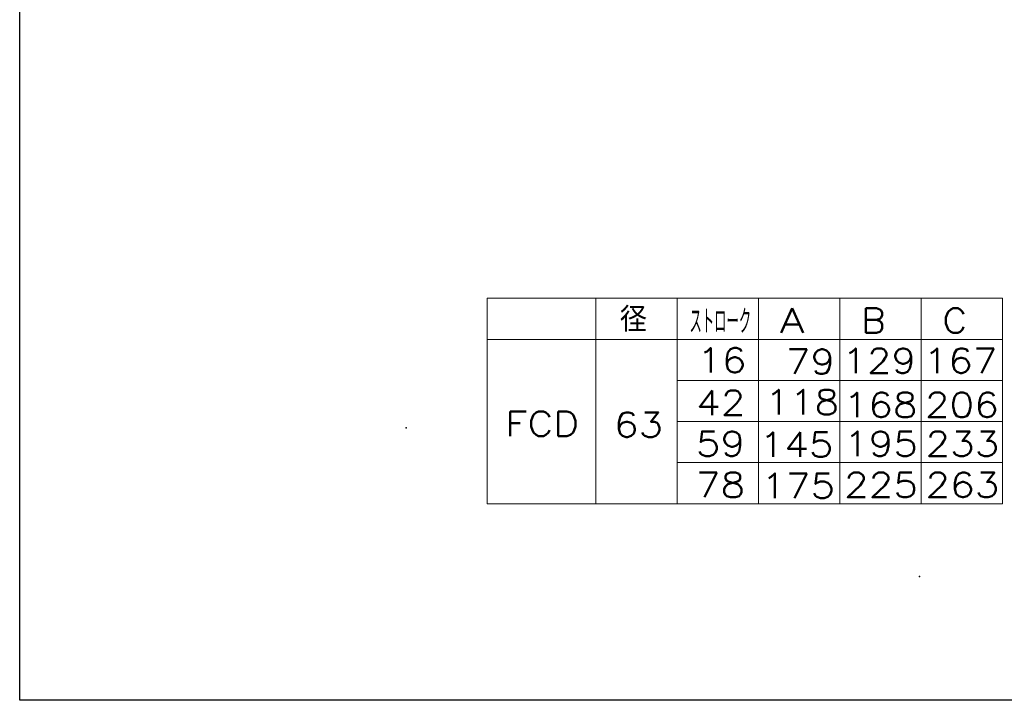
# Model space of a CAD drawing. Header units: millimetres. Extents: x -380 to 408, y -281 to 283.
# Tile 1 of 7: x -380 to -140, y -268 to -103. Entities that reach past the tile are written whole.
import ezdxf
from ezdxf.enums import TextEntityAlignment as Align

# ---------------------------------------------------------------- set-up
doc = ezdxf.new("R2010")
doc.units = ezdxf.units.MM
doc.header["$LTSCALE"] = 0.5
doc.header["$PDSIZE"] = 1
doc.layers.add('ZUWAKU', color=7, linetype='Continuous')
doc.styles.add('FdaStyle0', font='txt.shx', dxfattribs={"width": 0.777778, "bigfont": 'bigfont'})

msp = doc.modelspace()

# ---------------------------------------------------------------- linework, layer by layer
at = {"color": 4, "linetype": 'Continuous', "lineweight": 13}
for p, q in [((-266.215, -170.642), (-140.807, -170.642)), ((-266.215, -170.642), (-266.215, -220.642)), ((-239.795, -170.642), (-239.795, -220.642)), ((-219.997, -170.642), (-219.997, -220.642)), ((-200.2, -170.642), (-200.2, -220.642)), ((-180.402, -170.642), (-180.402, -220.642)), ((-160.604, -170.642), (-160.604, -220.642)), ((-140.807, -170.642), (-140.807, -220.642)), ((-266.215, -180.642), (-140.807, -180.642)), ((-219.997, -190.642), (-140.807, -190.642)), ((-219.951, -200.642), (-140.807, -200.642)), ((-219.997, -210.642), (-140.807, -210.642)), ((-266.215, -220.642), (-140.807, -220.642))]:
    msp.add_line(p, q, dxfattribs=at)
at = {"color": 5, "linetype": 'Continuous'}
for p in [(-285.978, -202.166), (-161.033, -238.328)]:
    msp.add_point(p, dxfattribs=at)
at = {"layer": 'ZUWAKU', "color": 5, "linetype": 'Continuous', "lineweight": 25}
for p, q in [((-380, -268.5), (-380, 283)), ((408, -268.5), (-380, -268.5))]:
    msp.add_line(p, q, dxfattribs=at)

# ---------------------------------------------------------------- texts
at = {"color": 4, "style": 'FdaStyle0'}
for s, width, p, p2 in [('   径', 0.952381, (-251.368, -178.807), (-227.368, -178.807)), ('ストローク', 0.416667, (-216.998, -179.31), (-201.998, -179.31))]:
    msp.add_text(s, height=6, dxfattribs=dict(at, width=width)).set_placement(p, p2, align=Align.FIT)
for s, p, p2 in [('A', (-195.046, -179.063), (-189.046, -179.063)), ('B', (-175.248, -179.063), (-169.248, -179.063)), ('C', (-155.45, -179.063), (-149.45, -179.063)), ('16', (-215.139, -188.715), (-203.139, -188.715)), ('79', (-193.572, -189.063), (-181.572, -189.063)), ('129', (-179.851, -188.85), (-161.851, -188.85)), ('167', (-160.054, -188.85), (-142.054, -188.85)), ('42', (-215.397, -199.063), (-203.397, -199.063)), ('118', (-198.607, -198.918), (-180.607, -198.918)), ('168', (-179.52, -199.597), (-161.52, -199.597)), ('206', (-159.722, -199.597), (-141.722, -199.597)), ('FCD', (-261.85, -204.178), (-243.85, -204.178)), ('63', (-235.392, -204.425), (-223.392, -204.425)), ('59', (-215.45, -209.063), (-203.45, -209.063)), ('145', (-199.952, -209.264), (-181.952, -209.264)), ('195', (-179.396, -209.063), (-161.396, -209.063)), ('233', (-159.598, -209.063), (-141.598, -209.063)), ('78', (-215.45, -219.063), (-203.45, -219.063)), ('225', (-179.396, -219.063), (-161.396, -219.063)), ('263', (-159.598, -219.063), (-141.598, -219.063)), ('175', (-199.536, -219.264), (-181.536, -219.264))]:
    msp.add_text(s, height=6, dxfattribs=at).set_placement(p, p2, align=Align.FIT)

doc.saveas('drawing.dxf')
